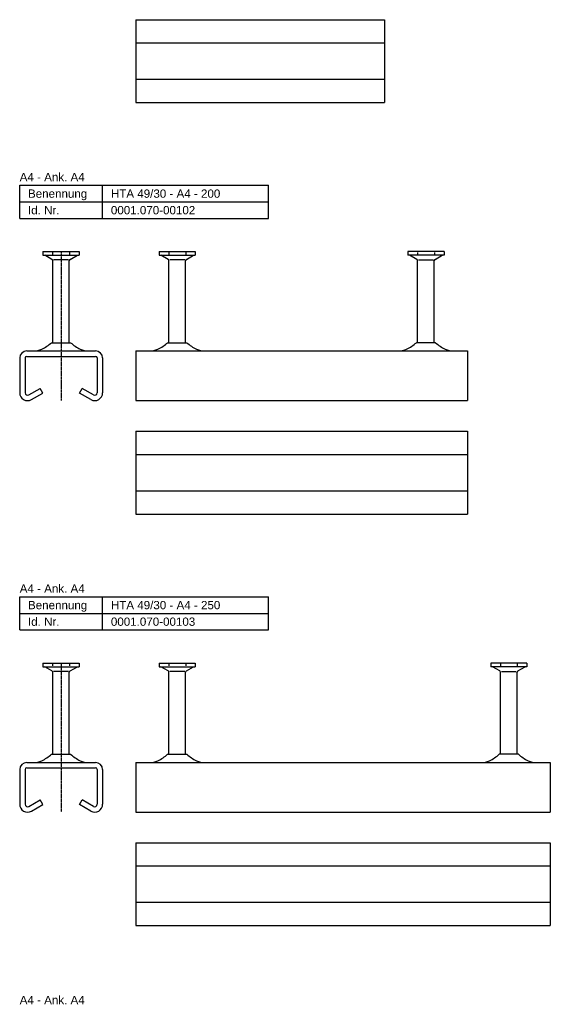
# Model space of a CAD drawing. Header units: millimetres. Extents: x -466 to 5678, y -7065 to 2232.
# Tile 14 of 25: x -465 to -145, y -2426 to -1832. Entities that reach past the tile are written whole.
import ezdxf

# ---------------------------------------------------------------- set-up
doc = ezdxf.new("R2010")
doc.units = ezdxf.units.MM
doc.linetypes.add('MITTE2', pattern=[1.125, 0.75, -0.125, 0.125, -0.125])
doc.layers.add('HALFEN', color=2, linetype='CONTINUOUS')
doc.styles.add('ARIAL50', font='ARIAL.TTF', dxfattribs={"height": 5})

msp = doc.modelspace()

# ---------------------------------------------------------------- linework, layer by layer
at = {"layer": 'HALFEN'}
for p, q in [((-394.75, -1831.59), (-244.75, -1831.59)), ((-394.75, -1831.59), (-394.75, -1881.59)), ((-244.75, -1831.59), (-244.75, -1881.59)), ((-394.75, -1845.59), (-244.75, -1845.59)), ((-394.75, -1867.59), (-244.75, -1867.59)), ((-394.75, -1881.59), (-244.75, -1881.59)), ((-464.75, -1951.59), (-464.75, -1931.59)), ((-464.75, -1931.59), (-314.75, -1931.59)), ((-414.75, -1951.59), (-414.75, -1931.59)), ((-314.75, -1951.59), (-314.75, -1931.59)), ((-464.75, -1941.59), (-314.75, -1941.59)), ((-464.75, -1951.59), (-314.75, -1951.59)), ((-450.74, -1971.59), (-428.92, -1971.59)), ((-450.74, -1971.59), (-450.74, -1973.79)), ((-444.93, -1972.09), (-444.93, -1973.29)), ((-434.74, -1972.09), (-434.74, -1973.29)), ((-428.92, -1971.59), (-428.92, -1973.79)), ((-380.65, -1971.59), (-358.84, -1971.59)), ((-380.65, -1971.59), (-380.65, -1973.79)), ((-374.84, -1972.09), (-374.84, -1973.29)), ((-364.65, -1972.09), (-364.65, -1973.29)), ((-358.84, -1971.59), (-358.84, -1973.79)), ((-208.84, -1971.59), (-230.65, -1971.59)), ((-230.65, -1971.59), (-230.65, -1973.79)), ((-224.84, -1972.09), (-224.84, -1973.29)), ((-214.65, -1972.09), (-214.65, -1973.29)), ((-208.84, -1971.59), (-208.84, -1973.79)), ((-450.74, -1973.79), (-428.92, -1973.79)), ((-445.33, -1976.31), (-449.68, -1973.79)), ((-444.83, -2026.59), (-444.83, -1977.17)), ((-435.33, -1976.59), (-444.34, -1976.59)), ((-434.83, -2026.59), (-434.83, -1977.17)), ((-434.33, -1976.31), (-429.98, -1973.79)), ((-380.65, -1973.79), (-358.84, -1973.79)), ((-375.25, -1976.31), (-379.59, -1973.79)), ((-374.75, -2026.59), (-374.75, -1977.17)), ((-365.24, -1976.59), (-374.25, -1976.59)), ((-364.75, -2026.59), (-364.75, -1977.17)), ((-364.25, -1976.31), (-359.9, -1973.79)), ((-208.84, -1973.79), (-230.65, -1973.79)), ((-225.25, -1976.31), (-229.59, -1973.79)), ((-224.75, -2026.59), (-224.75, -1977.17)), ((-224.25, -1976.59), (-215.24, -1976.59)), ((-214.75, -2026.59), (-214.75, -1977.17)), ((-214.25, -1976.31), (-209.9, -1973.79)), ((-445.61, -2026.59), (-434.06, -2026.59)), ((-375.52, -2026.59), (-363.97, -2026.59)), ((-213.97, -2026.59), (-225.52, -2026.59)), ((-460.5, -2031.59), (-419, -2031.59)), ((-394.75, -2031.59), (-394.75, -2061.59)), ((-394.75, -2031.59), (-194.75, -2031.59)), ((-194.75, -2031.59), (-194.75, -2056.84)), ((-464.75, -2035.84), (-464.75, -2056.84)), ((-461.5, -2035.84), (-461.5, -2056.84)), ((-460.5, -2034.84), (-419, -2034.84)), ((-418, -2035.84), (-418, -2056.84)), ((-414.75, -2035.84), (-414.75, -2056.84)), ((-459.25, -2058.14), (-452.37, -2054.17)), ((-450.75, -2056.99), (-452.37, -2054.17)), ((-428.75, -2056.99), (-427.12, -2054.17)), ((-420.25, -2058.14), (-427.12, -2054.17)), ((-457.62, -2060.96), (-450.75, -2056.99)), ((-421.87, -2060.96), (-428.75, -2056.99)), ((-394.75, -2061.59), (-194.75, -2061.59)), ((-194.75, -2056.84), (-194.75, -2061.59)), ((-394.75, -2080.03), (-394.75, -2130.03)), ((-394.75, -2080.03), (-194.75, -2080.03)), ((-194.75, -2080.03), (-194.75, -2130.03)), ((-394.75, -2094.03), (-194.75, -2094.03)), ((-394.75, -2116.03), (-194.75, -2116.03)), ((-394.75, -2130.03), (-194.75, -2130.03)), ((-464.75, -2200.03), (-464.75, -2180.03)), ((-464.75, -2180.03), (-314.75, -2180.03)), ((-414.75, -2200.03), (-414.75, -2180.03)), ((-314.75, -2200.03), (-314.75, -2180.03)), ((-464.75, -2190.03), (-314.75, -2190.03)), ((-464.75, -2200.03), (-314.75, -2200.03)), ((-450.74, -2220.03), (-450.74, -2222.23)), ((-450.74, -2220.03), (-428.92, -2220.03)), ((-450.74, -2222.23), (-428.92, -2222.23)), ((-445.33, -2224.74), (-449.68, -2222.23)), ((-444.93, -2220.53), (-444.93, -2221.73)), ((-434.74, -2220.53), (-434.74, -2221.73)), ((-434.33, -2224.74), (-429.98, -2222.23)), ((-428.92, -2220.03), (-428.92, -2222.23)), ((-380.65, -2220.03), (-380.65, -2222.23)), ((-380.65, -2220.03), (-358.84, -2220.03)), ((-380.65, -2222.23), (-358.84, -2222.23)), ((-375.25, -2224.74), (-379.59, -2222.23)), ((-374.84, -2220.53), (-374.84, -2221.73)), ((-364.65, -2220.53), (-364.65, -2221.73)), ((-364.25, -2224.74), (-359.9, -2222.23)), ((-358.84, -2220.03), (-358.84, -2222.23)), ((-180.65, -2220.03), (-180.65, -2222.23)), ((-158.84, -2220.03), (-180.65, -2220.03)), ((-158.84, -2222.23), (-180.65, -2222.23)), ((-175.25, -2224.74), (-179.59, -2222.23)), ((-174.84, -2220.53), (-174.84, -2221.73)), ((-164.65, -2220.53), (-164.65, -2221.73)), ((-164.25, -2224.74), (-159.9, -2222.23)), ((-158.84, -2220.03), (-158.84, -2222.23)), ((-444.83, -2275.03), (-444.83, -2225.6)), ((-435.33, -2225.03), (-444.34, -2225.03)), ((-434.83, -2275.03), (-434.83, -2225.6)), ((-374.75, -2275.03), (-374.75, -2225.6)), ((-365.24, -2225.03), (-374.25, -2225.03)), ((-364.75, -2275.03), (-364.75, -2225.6)), ((-174.75, -2275.03), (-174.75, -2225.6)), ((-174.25, -2225.03), (-165.24, -2225.03)), ((-164.75, -2275.03), (-164.75, -2225.6)), ((-445.61, -2275.03), (-434.06, -2275.03)), ((-375.52, -2275.03), (-363.97, -2275.03)), ((-163.97, -2275.03), (-175.52, -2275.03)), ((-460.5, -2280.03), (-419, -2280.03)), ((-394.75, -2280.03), (-144.75, -2280.03)), ((-394.75, -2280.03), (-394.75, -2310.03)), ((-144.75, -2280.03), (-144.75, -2305.28)), ((-464.75, -2284.28), (-464.75, -2305.28)), ((-461.5, -2284.28), (-461.5, -2305.28)), ((-460.5, -2283.28), (-419, -2283.28)), ((-418, -2284.28), (-418, -2305.28)), ((-414.75, -2284.28), (-414.75, -2305.28)), ((-459.25, -2306.57), (-452.37, -2302.6)), ((-457.62, -2309.39), (-450.75, -2305.42)), ((-450.75, -2305.42), (-452.37, -2302.6)), ((-428.75, -2305.42), (-427.12, -2302.6)), ((-421.87, -2309.39), (-428.75, -2305.42)), ((-420.25, -2306.57), (-427.12, -2302.6)), ((-144.75, -2305.28), (-144.75, -2310.03)), ((-394.75, -2310.03), (-144.75, -2310.03)), ((-394.75, -2328.46), (-144.75, -2328.46)), ((-394.75, -2328.46), (-394.75, -2378.46)), ((-144.75, -2328.46), (-144.75, -2378.46)), ((-394.75, -2342.46), (-144.75, -2342.46)), ((-394.75, -2364.46), (-144.75, -2364.46)), ((-394.75, -2378.46), (-144.75, -2378.46))]:
    msp.add_line(p, q, dxfattribs=at)
at = {"layer": 'HALFEN', "color": 1, "linetype": 'MITTE2'}
for p, q in [((-439.83, -1971.59), (-439.83, -2061.59)), ((-439.83, -2220.03), (-439.83, -2310.03))]:
    msp.add_line(p, q, dxfattribs=at)
at = {"layer": 'HALFEN'}
for centre, radius, start, end in [((-445.83, -1977.17), 1, 0, 60), ((-433.83, -1977.17), 1, 120, 180), ((-375.75, -1977.17), 1, 0, 60), ((-363.75, -1977.17), 1, 120, 180), ((-225.75, -1977.17), 1, 0, 60), ((-213.75, -1977.17), 1, 120, 180), ((-460.73, -2010.36), 22.19, 294.68357, 312.97281), ((-418.93, -2010.36), 22.19, 227.02719, 245.31643), ((-390.65, -2010.36), 22.19, 294.68357, 312.97281), ((-348.84, -2010.36), 22.19, 227.02719, 245.31643), ((-240.65, -2010.36), 22.19, 294.68357, 312.97281), ((-198.84, -2010.36), 22.19, 227.02719, 245.31643), ((-460.5, -2035.84), 4.25, 90, 180), ((-456.37, -2019.84), 11.75, 270, 294.68357), ((-423.29, -2019.84), 11.75, 245.31643, 270), ((-419, -2035.84), 4.25, 0, 90), ((-386.29, -2019.84), 11.75, 270, 294.68357), ((-353.2, -2019.84), 11.75, 245.31643, 270), ((-236.29, -2019.84), 11.75, 270, 294.68357), ((-203.2, -2019.84), 11.75, 245.31643, 270), ((-460.5, -2035.84), 1, 90, 180), ((-419, -2035.84), 1, 0, 90), ((-460, -2056.84), 4.75, 180, 300), ((-460, -2056.84), 1.5, 180, 300), ((-419.5, -2056.84), 4.75, 240, 0), ((-419.5, -2056.84), 1.5, 240, 0), ((-445.83, -2225.6), 1, 0, 60), ((-433.83, -2225.6), 1, 120, 180), ((-375.75, -2225.6), 1, 0, 60), ((-363.75, -2225.6), 1, 120, 180), ((-175.75, -2225.6), 1, 0, 60), ((-163.75, -2225.6), 1, 120, 180), ((-460.73, -2258.79), 22.19, 294.68357, 312.97281), ((-418.93, -2258.79), 22.19, 227.02719, 245.31643), ((-390.65, -2258.79), 22.19, 294.68357, 312.97281), ((-348.84, -2258.79), 22.19, 227.02719, 245.31643), ((-190.65, -2258.79), 22.19, 294.68357, 312.97281), ((-148.84, -2258.79), 22.19, 227.02719, 245.31643), ((-460.5, -2284.28), 4.25, 90, 180), ((-456.37, -2268.28), 11.75, 270, 294.68357), ((-423.29, -2268.28), 11.75, 245.31643, 270), ((-419, -2284.28), 4.25, 0, 90), ((-386.29, -2268.28), 11.75, 270, 294.68357), ((-353.2, -2268.28), 11.75, 245.31643, 270), ((-186.29, -2268.28), 11.75, 270, 294.68357), ((-153.2, -2268.28), 11.75, 245.31643, 270), ((-460.5, -2284.28), 1, 90, 180), ((-419, -2284.28), 1, 0, 90), ((-460, -2305.28), 4.75, 180, 300), ((-460, -2305.28), 1.5, 180, 300), ((-419.5, -2305.28), 4.75, 240, 0), ((-419.5, -2305.28), 1.5, 240, 0)]:
    msp.add_arc(centre, radius, start, end, dxfattribs=at)

# ---------------------------------------------------------------- texts
at = {"layer": 'HALFEN', "style": 'ARIAL50'}
for s, p in [('A4 - Ank. A4', (-464.75, -1929.09)), ('Benennung', (-459.75, -1939.09)), ('HTA 49/30 - A4 - 200', (-409.75, -1939.09)), ('Id. Nr.', (-459.75, -1949.09)), ('0001.070-00102', (-409.75, -1949.09)), ('A4 - Ank. A4', (-464.75, -2177.53)), ('Benennung', (-459.75, -2187.53)), ('HTA 49/30 - A4 - 250', (-409.75, -2187.53)), ('Id. Nr.', (-459.75, -2197.53)), ('0001.070-00103', (-409.75, -2197.53)), ('A4 - Ank. A4', (-464.75, -2425.96))]:
    msp.add_text(s, height=5, dxfattribs=at).set_placement(p)

doc.saveas('drawing.dxf')
